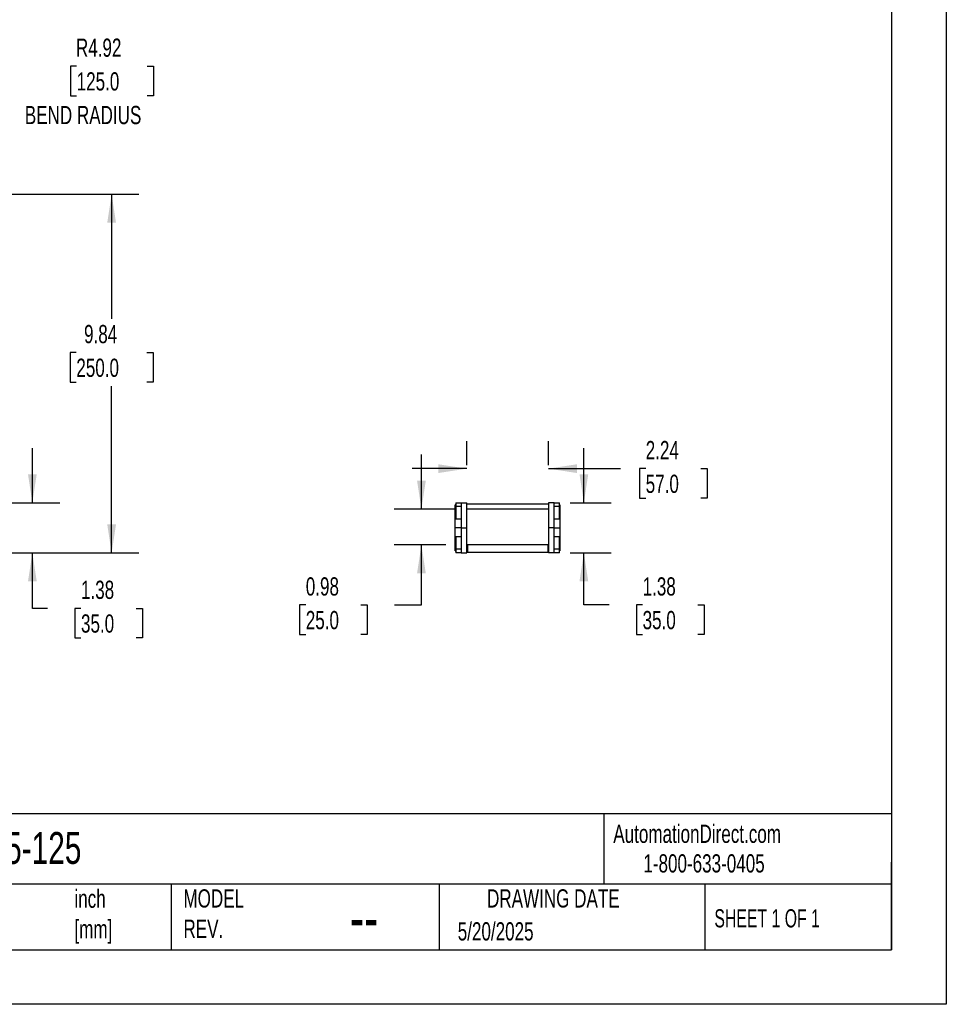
# Model space of a CAD drawing. Header units: inches. Extents: x 0 to 66, y 0 to 51.
# Tile 6 of 10: x 40.6 to 66, y 0 to 27. Entities that reach past the tile are written whole.
import ezdxf

# ---------------------------------------------------------------- set-up
doc = ezdxf.new("R2010")
doc.units = ezdxf.units.IN
doc.header["$LTSCALE"] = 6
doc.header["$MEASUREMENT"] = 0
doc.layers.add('DIMENSIONS', color=140, linetype='Continuous', lineweight=25)
doc.layers.add('TEXT', color=140, linetype='Continuous', lineweight=25)
doc.styles.add('SLDTEXTSTYLE0', font='TXT', dxfattribs={"width": 0.7})
doc.styles.add('SLDTEXTSTYLE1', font='TXT', dxfattribs={"width": 0.65})
doc.dimstyles.new('SLDDIMSTYLE0', dxfattribs={"dimtxt": 0.509766, "dimasz": 0.78, "dimexe": 0, "dimexo": 0.0625, "dimgap": 0.127441, "dimtad": 0, "dimtih": 1, "dimtoh": 1, "dimrnd": 1e-09, "dimzin": 12, "dimdsep": 46, "dimtxsty": 'SLDTEXTSTYLE0', "dimsah": 1, "dimcen": 0, "dimadec": 0, "dimazin": 3, "dimtfac": 1, "dimtofl": 0, "dimtmove": 0, "dimatfit": 3, "dimfxl": 0, "dimfrac": 2, "dimtolj": 1, "dimtzin": 12, "dimarcsym": 0})
doc.dimstyles.new('SLDDIMSTYLE1', dxfattribs={"dimtxt": 0.509766, "dimasz": 0.78, "dimexe": 0, "dimexo": 0.0625, "dimgap": 0.127441, "dimtad": 0, "dimtih": 1, "dimtoh": 1, "dimrnd": 1e-09, "dimzin": 12, "dimdsep": 46, "dimtxsty": 'SLDTEXTSTYLE0', "dimsah": 1, "dimcen": 0.09, "dimadec": 0, "dimazin": 3, "dimtfac": 1, "dimtmove": 0, "dimatfit": 0, "dimfxl": 0, "dimfrac": 2, "dimtolj": 1, "dimtzin": 12, "dimarcsym": 0})
doc.dimstyles.new('SLDDIMSTYLE2', dxfattribs={"dimtxt": 0.509766, "dimasz": 0.78, "dimexe": 0, "dimexo": 0.0625, "dimgap": 0.127441, "dimtad": 0, "dimtih": 1, "dimtoh": 1, "dimrnd": 1e-09, "dimzin": 12, "dimdsep": 46, "dimtxsty": 'SLDTEXTSTYLE0', "dimsah": 1, "dimcen": 0.09, "dimadec": 0, "dimazin": 3, "dimtfac": 1, "dimtofl": 0, "dimtmove": 0, "dimatfit": 3, "dimfxl": 0, "dimfrac": 2, "dimtolj": 1, "dimtzin": 12, "dimarcsym": 0})
doc.dimstyles.new('SLDDIMSTYLE3', dxfattribs={"dimtxt": 0.509766, "dimasz": 0.78, "dimexe": 0, "dimexo": 0.0625, "dimgap": 0.127441, "dimtad": 0, "dimtih": 1, "dimtoh": 1, "dimrnd": 1e-09, "dimdsep": 46, "dimtxsty": 'SLDTEXTSTYLE0', "dimsah": 1, "dimcen": 0.09, "dimadec": 0, "dimazin": 2, "dimtfac": 1, "dimtmove": 0, "dimatfit": 0, "dimfxl": 0, "dimfrac": 2, "dimtolj": 1, "dimtzin": 12, "dimarcsym": 0})

# ---------------------------------------------------------------- blocks, each defined once
blk = doc.blocks.new('_D')
at = {"layer": 'DIMENSIONS'}
for p, q in [((42.123, 25.75), (41.952, 25.75)), ((41.952, 25.75), (41.952, 24.94)), ((44.062, 25.75), (44.233, 25.75)), ((44.233, 25.75), (44.233, 24.94)), ((37.406, 22.226), (39.013, 25.01)), ((39.013, 25.01), (40.325, 25.01)), ((41.952, 24.94), (42.123, 24.94)), ((44.233, 24.94), (44.062, 24.94))]:
    blk.add_line(p, q, dxfattribs=at)
blk.add_solid([(37.406, 22.226), (37.899, 22.841), (37.692, 22.961)], dxfattribs=at)
at = {"layer": 'DIMENSIONS', "char_height": 0.5, "attachment_point": 1, "style": 'SLDTEXTSTYLE0'}
for s, insert in [('R4.92', (42.103, 26.509)), ('125.0', (42.123, 25.584)), ('BEND RADIUS', (40.7, 24.66))]:
    blk.add_mtext(s, dxfattribs=dict(at, insert=insert))
blk = doc.blocks.new('_D_2')
at = {"layer": 'DIMENSIONS'}
for p, q in [((35.199, 22.235), (43.833, 22.235)), ((43.083, 22.235), (43.083, 18.813)), ((42.114, 17.889), (41.943, 17.889)), ((41.943, 17.889), (41.943, 17.079)), ((44.053, 17.889), (44.224, 17.889)), ((44.224, 17.889), (44.224, 17.079)), ((41.943, 17.079), (42.114, 17.079)), ((44.224, 17.079), (44.053, 17.079)), ((43.083, 12.392), (43.083, 16.965)), ((33.187, 12.392), (43.833, 12.392))]:
    blk.add_line(p, q, dxfattribs=at)
for points in [[(43.083, 22.235), (42.963, 21.455), (43.203, 21.455)], [(43.083, 12.392), (43.203, 13.172), (42.963, 13.172)]]:
    blk.add_solid(points, dxfattribs=at)
at = {"layer": 'DIMENSIONS', "char_height": 0.5, "attachment_point": 1, "style": 'SLDTEXTSTYLE0'}
for s, insert in [('9.84', (42.326, 18.648)), ('250.0', (42.114, 17.723))]:
    blk.add_mtext(s, dxfattribs=dict(at, insert=insert))
blk = doc.blocks.new('_D_3')
at = {"layer": 'DIMENSIONS'}
for p, q in [((40.907, 13.77), (40.907, 15.27)), ((34.372, 13.77), (41.657, 13.77)), ((33.187, 12.392), (41.657, 12.392)), ((40.907, 10.869), (40.907, 12.392)), ((41.323, 10.869), (40.907, 10.869)), ((42.242, 10.869), (42.071, 10.869)), ((42.071, 10.869), (42.071, 10.059)), ((43.757, 10.869), (43.928, 10.869)), ((43.928, 10.869), (43.928, 10.059)), ((42.071, 10.059), (42.242, 10.059)), ((43.928, 10.059), (43.757, 10.059))]:
    blk.add_line(p, q, dxfattribs=at)
for points in [[(40.907, 13.77), (41.027, 14.55), (40.787, 14.55)], [(40.907, 12.392), (40.787, 11.612), (41.027, 11.612)]]:
    blk.add_solid(points, dxfattribs=at)
at = {"layer": 'DIMENSIONS', "char_height": 0.5, "attachment_point": 1, "style": 'SLDTEXTSTYLE0'}
for s, insert in [('1.38', (42.242, 11.628)), ('35.0', (42.242, 10.703))]:
    blk.add_mtext(s, dxfattribs=dict(at, insert=insert))
blk = doc.blocks.new('_D_5')
at = {"layer": 'DIMENSIONS'}
for p, q in [((51.589, 13.593), (51.589, 15.093)), ((52.533, 13.593), (50.839, 13.593)), ((52.257, 12.609), (50.839, 12.609)), ((51.589, 10.962), (51.589, 12.609)), ((48.414, 10.962), (48.243, 10.962)), ((48.243, 10.962), (48.243, 10.152)), ((49.929, 10.962), (50.1, 10.962)), ((50.1, 10.962), (50.1, 10.152)), ((50.848, 10.962), (51.589, 10.962)), ((48.243, 10.152), (48.414, 10.152)), ((50.1, 10.152), (49.929, 10.152))]:
    blk.add_line(p, q, dxfattribs=at)
for points in [[(51.589, 13.593), (51.709, 14.373), (51.469, 14.373)], [(51.589, 12.609), (51.469, 11.829), (51.709, 11.829)]]:
    blk.add_solid(points, dxfattribs=at)
at = {"layer": 'DIMENSIONS', "char_height": 0.5, "attachment_point": 1, "style": 'SLDTEXTSTYLE0'}
for s, insert in [('0.98', (48.414, 11.721)), ('25.0', (48.414, 10.797))]:
    blk.add_mtext(s, dxfattribs=dict(at, insert=insert))
blk = doc.blocks.new('_D_6')
at = {"layer": 'DIMENSIONS'}
for p, q in [((52.833, 14.796), (52.833, 15.454)), ((55.077, 14.796), (55.077, 15.454)), ((52.833, 14.704), (51.333, 14.704)), ((55.077, 14.704), (57.057, 14.704)), ((57.747, 14.704), (57.576, 14.704)), ((57.576, 14.704), (57.576, 13.894)), ((59.262, 14.704), (59.433, 14.704)), ((59.433, 14.704), (59.433, 13.894)), ((57.576, 13.894), (57.747, 13.894)), ((59.433, 13.894), (59.262, 13.894))]:
    blk.add_line(p, q, dxfattribs=at)
for points in [[(52.833, 14.704), (52.053, 14.824), (52.053, 14.584)], [(55.077, 14.704), (55.857, 14.584), (55.857, 14.824)]]:
    blk.add_solid(points, dxfattribs=at)
at = {"layer": 'DIMENSIONS', "char_height": 0.5, "attachment_point": 1, "style": 'SLDTEXTSTYLE0'}
for s, insert in [('2.24', (57.747, 15.463)), ('57.0', (57.747, 14.538))]:
    blk.add_mtext(s, dxfattribs=dict(at, insert=insert))
blk = doc.blocks.new('_D_7')
at = {"layer": 'DIMENSIONS'}
for p, q in [((56.049, 13.77), (56.049, 15.27)), ((55.676, 13.77), (56.799, 13.77)), ((55.676, 12.392), (56.799, 12.392)), ((56.049, 10.962), (56.049, 12.392)), ((56.743, 10.962), (56.049, 10.962)), ((57.662, 10.962), (57.491, 10.962)), ((57.491, 10.962), (57.491, 10.152)), ((59.177, 10.962), (59.348, 10.962)), ((59.348, 10.962), (59.348, 10.152)), ((57.491, 10.152), (57.662, 10.152)), ((59.348, 10.152), (59.177, 10.152))]:
    blk.add_line(p, q, dxfattribs=at)
for points in [[(56.049, 13.77), (56.169, 14.55), (55.929, 14.55)], [(56.049, 12.392), (55.929, 11.612), (56.169, 11.612)]]:
    blk.add_solid(points, dxfattribs=at)
at = {"layer": 'DIMENSIONS', "char_height": 0.5, "attachment_point": 1, "style": 'SLDTEXTSTYLE0'}
for s, insert in [('1.38', (57.662, 11.721)), ('35.0', (57.662, 10.797))]:
    blk.add_mtext(s, dxfattribs=dict(at, insert=insert))

msp = doc.modelspace()

# ---------------------------------------------------------------- linework, layer by layer
at = {"color": 7, "linetype": 'Continuous'}
for p, q in [((66.001, 51.001), (66.001, 0.001)), ((66.001, 0.001), (0.001, 0.001))]:
    msp.add_line(p, q, dxfattribs=at)
for p, q in [((52.534, 13.711), (52.518, 13.711)), ((52.518, 13.317), (52.518, 13.711)), ((52.534, 13.77), (52.534, 13.662)), ((52.534, 13.77), (52.676, 13.77)), ((52.534, 13.662), (52.534, 13.317)), ((52.676, 13.662), (52.534, 13.662)), ((52.676, 13.77), (52.833, 13.77)), ((52.676, 13.77), (52.676, 13.081)), ((52.833, 13.081), (52.833, 13.77)), ((55.077, 13.727), (52.833, 13.727)), ((55.077, 13.593), (52.833, 13.593)), ((55.235, 13.77), (55.077, 13.77)), ((55.077, 13.77), (55.077, 13.081)), ((55.077, 13.727), (55.077, 13.593)), ((55.235, 13.081), (55.235, 13.77)), ((55.235, 13.77), (55.376, 13.77)), ((55.376, 13.662), (55.235, 13.662)), ((55.376, 13.662), (55.376, 13.77)), ((55.392, 13.711), (55.376, 13.711)), ((55.376, 13.317), (55.376, 13.662)), ((55.392, 13.711), (55.392, 13.317)), ((52.676, 13.317), (52.518, 13.317)), ((52.518, 13.081), (52.518, 13.317)), ((55.392, 13.317), (55.235, 13.317)), ((55.392, 13.317), (55.392, 13.081)), ((52.676, 13.081), (52.518, 13.081)), ((52.518, 12.845), (52.518, 13.081)), ((52.676, 13.081), (52.833, 13.081)), ((52.676, 13.081), (52.676, 12.392)), ((52.833, 12.392), (52.833, 13.081)), ((55.235, 13.081), (55.077, 13.081)), ((55.077, 13.081), (55.077, 12.392)), ((55.235, 12.392), (55.235, 13.081)), ((55.235, 13.081), (55.392, 13.081)), ((55.392, 13.081), (55.392, 12.845)), ((52.518, 12.845), (52.676, 12.845)), ((52.518, 12.451), (52.518, 12.845)), ((52.534, 12.845), (52.534, 12.501)), ((55.235, 12.845), (55.392, 12.845)), ((55.376, 12.501), (55.376, 12.845)), ((55.392, 12.845), (55.392, 12.451)), ((52.518, 12.451), (52.534, 12.451)), ((52.534, 12.501), (52.676, 12.501)), ((52.534, 12.501), (52.534, 12.392)), ((52.853, 12.609), (52.833, 12.609)), ((52.853, 12.609), (52.853, 12.412)), ((55.057, 12.609), (52.853, 12.609)), ((55.057, 12.609), (55.057, 12.412)), ((55.077, 12.609), (55.057, 12.609)), ((55.235, 12.501), (55.376, 12.501)), ((55.376, 12.392), (55.376, 12.501)), ((55.376, 12.451), (55.392, 12.451)), ((52.676, 12.392), (52.534, 12.392)), ((52.676, 12.392), (52.833, 12.392)), ((52.833, 12.412), (52.853, 12.412)), ((52.853, 12.412), (55.057, 12.412)), ((55.057, 12.412), (55.077, 12.412)), ((55.235, 12.392), (55.077, 12.392)), ((55.376, 12.392), (55.235, 12.392))]:
    msp.add_line(p, q)
at = {"layer": 'TEXT'}
for p, q in [((64.5, 49.5), (64.5, 1.5)), ((64.5, 5.227), (1.5, 5.227)), ((56.593, 5.227), (56.593, 3.3)), ((64.5, 1.5), (64.5, 3.9)), ((64.5, 3.3), (1.5, 3.3)), ((44.717, 3.3), (44.717, 1.5)), ((52.078, 3.3), (52.078, 1.5)), ((59.374, 3.3), (59.374, 1.5)), ((1.5, 1.5), (64.5, 1.5))]:
    msp.add_line(p, q, dxfattribs=at)

# ---------------------------------------------------------------- texts
at = {"color": 179, "linetype": 'Continuous', "lineweight": 18, "char_height": 0.5, "attachment_point": 1, "style": 'SLDTEXTSTYLE0'}
for s, insert in [('AutomationDirect.com', (56.857, 4.931)), ('1-800-633-0405', (57.683, 4.119))]:
    msp.add_mtext(s, dxfattribs=dict(at, insert=insert))
at = {"layer": 'TEXT'}
for s, insert, char_height, attachment_point, style in [('2500-05-125', (37.608, 4.73), 0.875, 1, 'SLDTEXTSTYLE0'), ('UNLESS OTHERWISE ^JSPECIFIED UNITS ARE:', (33.749, 3.07), 0.5, 1, 'SLDTEXTSTYLE0'), ('inch^J[mm]', (42.062, 3.149), 0.5, 1, 'SLDTEXTSTYLE0'), ('MODEL ^JREV.', (45.055, 3.157), 0.5, 1, 'SLDTEXTSTYLE0'), ('DRAWING DATE', (55.211, 3.157), 0.5, 2, 'SLDTEXTSTYLE0'), ('SHEET 1 OF 1', (59.632, 2.611), 0.5, 1, 'SLDTEXTSTYLE1'), ('--', (50.015, 3.011), 1.25, 2, 'SLDTEXTSTYLE0'), ('5/20/2025', (52.586, 2.253), 0.5, 1, 'SLDTEXTSTYLE0')]:
    msp.add_mtext(s, dxfattribs=dict(at, insert=insert, char_height=char_height, attachment_point=attachment_point, style=style))

# ---------------------------------------------------------------- dimensions: what is measured, and where the dimension line sits
at = {"layer": 'DIMENSIONS'}
dim = msp.add_radius_dim(center=(34.945, 17.964), mpoint=(37.406, 22.226), text='<>\\PBEND RADIUS', dimstyle='SLDDIMSTYLE0', dxfattribs=at)
dim.commit()
dim.dimension.update_dxf_attribs({"geometry": '_D', "text_midpoint": (43.092, 25.273), "dimtype": 164})
for base, p1, p2, dimstyle, picture, middle in [((43.083, 22.235), (32.887, 12.392), (34.899, 22.235), 'SLDDIMSTYLE2', '_D_2', (43.083, 17.889)), ((40.907, 12.392), (34.072, 13.77), (32.887, 12.392), 'SLDDIMSTYLE1', '_D_3', (40.907, 10.869)), ((56.049, 12.392), (55.376, 13.77), (55.376, 12.392), 'SLDDIMSTYLE1', '_D_7', (56.049, 10.962)), ((51.589, 12.609), (52.833, 13.593), (52.557, 12.609), 'SLDDIMSTYLE3', '_D_5', (51.589, 10.962))]:
    dim = msp.add_linear_dim(base=base, p1=p1, p2=p2, angle=90, dimstyle=dimstyle, dxfattribs=at)
    dim.commit()
    dim.dimension.update_dxf_attribs({"geometry": picture, "text_midpoint": middle, "dimtype": 160})
dim = msp.add_linear_dim(base=(55.077, 14.704), p1=(52.833, 14.496), p2=(55.077, 14.496), dimstyle='SLDDIMSTYLE1', dxfattribs=at)
dim.commit()
dim.dimension.update_dxf_attribs({"geometry": '_D_6', "text_midpoint": (58.505, 14.704), "dimtype": 160})

doc.saveas('drawing.dxf')
